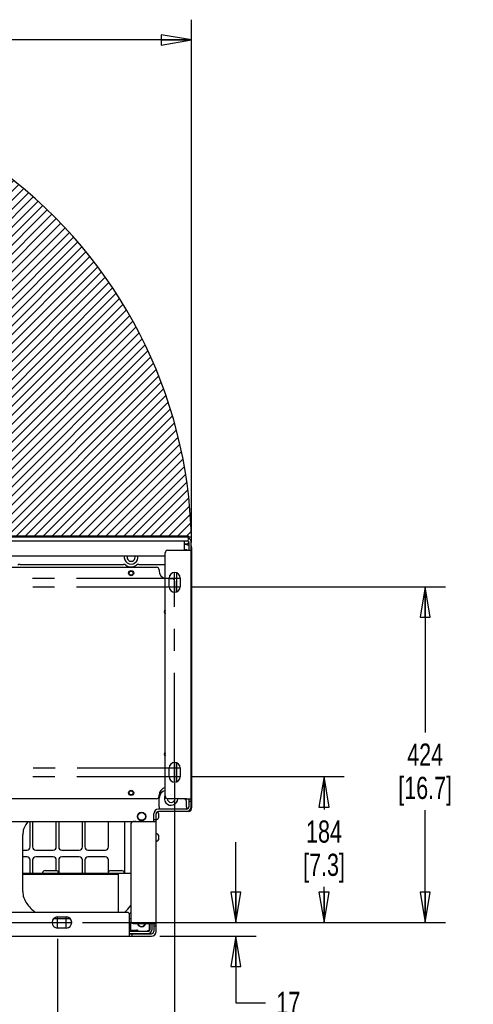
# Paper-space layout 'SUBMITTAL_E1H_1_1' of a CAD drawing. Header units: millimetres. Extents: x 0 to 841, y 0 to 594.
# Tile 14 of 69: x 177 to 248, y 87 to 242. Entities that reach past the tile are written whole.
import ezdxf

# ---------------------------------------------------------------- set-up
doc = ezdxf.new("R2010")
doc.units = ezdxf.units.MM
doc.header["$LTSCALE"] = 46.255
doc.linetypes.add('CENTER', pattern=[0.6, 0.375, -0.075, 0.075, -0.075])
doc.layers.get('0').update_dxf_attribs({"linetype": 'CONTINUOUS'})
for name, color, linetype in [('002___PRT_ALL_AXES', 7, 'CONTINUOUS'), ('02___PRT_ALL_AXES', 7, 'CONTINUOUS'), ('DATUM', 7, 'CONTINUOUS'), ('DEFAULT_1', 7, 'CENTER'), ('NOTES', 7, 'CONTINUOUS'), ('ROUNDS', 7, 'CONTINUOUS')]:
    doc.layers.add(name, color=color, linetype=linetype)
doc.styles.get("Standard").update_dxf_attribs({"font": 'txt', "width": 0.725})
doc.dimstyles.new('DIMSTYLE_1', dxfattribs={"dimtxt": 3.5, "dimasz": 4.8, "dimexe": 3.2, "dimexo": 1.6, "dimgap": 1.75, "dimtad": 0, "dimtih": 1, "dimtoh": 1, "dimdec": 1, "dimzin": 0, "dimdsep": 46, "dimtxsty": 'STANDARD', "dimblk": 'CLOSED', "dimblk1": 'CLOSED', "dimblk2": 'CLOSED', "dimcen": 0.09, "dimadec": 0, "dimazin": 0, "dimtp": 0.4, "dimtm": 0.4, "dimtfac": 1, "dimtdec": 1, "dimtofl": 0, "dimtmove": 0, "dimatfit": 3, "dimldrblk": 'CLOSED', "dimfxl": 1, "dimtolj": 1, "dimtzin": 0, "dimarcsym": 0})

# ---------------------------------------------------------------- blocks, each defined once
blk = doc.blocks.new('_CLOSED')
at = {"color": 0, "linetype": 'BYBLOCK'}
for p, q in [((0, 0), (-1, 0.167)), ((-1, 0.167), (-1, -0.167)), ((-1, -0.167), (0, 0)), ((-1, 0), (0, 0))]:
    blk.add_line(p, q, dxfattribs=at)
blk = doc.blocks.new('*D31')
at = {"color": 2, "linetype": 'CONTINUOUS'}
for p, q in [((210.99, 99.74), (210.99, 112.44)), ((186.73, 99.74), (214.19, 99.74)), ((198.98, 97.59), (214.19, 97.59)), ((210.99, 97.59), (210.99, 87.04)), ((210.99, 87.04), (215.64, 87.04))]:
    blk.add_line(p, q, dxfattribs=at)
at = {"color": 2, "linetype": 'CONTINUOUS', "xscale": 4.8, "yscale": 4.8, "zscale": 4.8}
for p, rotation in [((210.99, 99.74), 270), ((210.99, 97.59), 90)]:
    blk.add_blockref('_CLOSED', p, dxfattribs=dict(at, rotation=rotation))
at = {"color": 2, "linetype": 'CONTINUOUS', "insert": (217.39, 88.79), "char_height": 3.5, "width": 12.6875, "attachment_point": 1, "line_spacing_factor": 0.9}
blk.add_mtext('17\\P[0.7]', dxfattribs=at)
blk = doc.blocks.new('*D32')
at = {"color": 2, "linetype": 'CONTINUOUS'}
for p, q in [((203.83, 122.77), (228.11, 122.77)), ((224.91, 122.77), (224.91, 117.6)), ((224.91, 99.74), (224.91, 105.35)), ((186.73, 99.74), (228.11, 99.74))]:
    blk.add_line(p, q, dxfattribs=at)
at = {"color": 2, "linetype": 'CONTINUOUS', "xscale": 4.8, "yscale": 4.8, "zscale": 4.8}
for p, rotation in [((224.91, 122.77), 90), ((224.91, 99.74), 270)]:
    blk.add_blockref('_CLOSED', p, dxfattribs=dict(at, rotation=rotation))
at = {"color": 2, "linetype": 'CONTINUOUS', "insert": (224.91, 115.85), "char_height": 3.5, "width": 12.6875, "attachment_point": 2, "line_spacing_factor": 0.9}
blk.add_mtext('184\\P[7.3]', dxfattribs=at)
blk = doc.blocks.new('*D33')
at = {"color": 2, "linetype": 'CONTINUOUS'}
for p, q in [((203.8, 152.77), (244.09, 152.77)), ((240.89, 152.77), (240.89, 129.75)), ((240.89, 99.74), (240.89, 117.5)), ((186.73, 99.74), (244.09, 99.74))]:
    blk.add_line(p, q, dxfattribs=at)
at = {"color": 2, "linetype": 'CONTINUOUS', "xscale": 4.8, "yscale": 4.8, "zscale": 4.8}
for p, rotation in [((240.89, 152.77), 90), ((240.89, 99.74), 270)]:
    blk.add_blockref('_CLOSED', p, dxfattribs=dict(at, rotation=rotation))
at = {"color": 2, "linetype": 'CONTINUOUS', "insert": (240.89, 128), "char_height": 3.5, "width": 15.225, "attachment_point": 2, "line_spacing_factor": 0.9}
blk.add_mtext('424\\P[16.7]', dxfattribs=at)
blk = doc.blocks.new('*D36')
at = {"color": 2, "linetype": 'CONTINUOUS'}
for p, q in [((131.31, 123.12), (131.31, 72.7)), ((182.81, 97.18), (182.81, 72.7)), ((131.31, 74.45), (147.69, 74.45)), ((182.81, 74.45), (158.81, 74.45)), ((131.31, 72.7), (131.31, 71.25)), ((182.81, 72.7), (182.81, 71.25))]:
    blk.add_line(p, q, dxfattribs=at)
at = {"color": 2, "linetype": 'CONTINUOUS', "xscale": 4.8, "yscale": 4.8, "zscale": 4.8, "rotation": 180}
blk.add_blockref('_CLOSED', (131.31, 74.45), dxfattribs=at)
at = {"color": 2, "linetype": 'CONTINUOUS', "xscale": 4.8, "yscale": 4.8, "zscale": 4.8}
blk.add_blockref('_CLOSED', (182.81, 74.45), dxfattribs=at)
at = {"color": 2, "linetype": 'CONTINUOUS', "insert": (153.25, 76.2), "char_height": 3.5, "width": 15.225, "attachment_point": 2, "line_spacing_factor": 0.9}
blk.add_mtext('412\\P[16.2]', dxfattribs=at)
blk = doc.blocks.new('*D37')
at = {"color": 2, "linetype": 'CONTINUOUS'}
for p, q in [((131.31, 123.12), (131.31, 60.05)), ((201.31, 121.74), (201.31, 60.05)), ((131.31, 61.8), (156.94, 61.8)), ((201.31, 61.8), (168.06, 61.8)), ((131.31, 60.05), (131.31, 58.6)), ((201.31, 60.05), (201.31, 58.6))]:
    blk.add_line(p, q, dxfattribs=at)
at = {"color": 2, "linetype": 'CONTINUOUS', "xscale": 4.8, "yscale": 4.8, "zscale": 4.8, "rotation": 180}
blk.add_blockref('_CLOSED', (131.31, 61.8), dxfattribs=at)
at = {"color": 2, "linetype": 'CONTINUOUS', "xscale": 4.8, "yscale": 4.8, "zscale": 4.8}
blk.add_blockref('_CLOSED', (201.31, 61.8), dxfattribs=at)
at = {"color": 2, "linetype": 'CONTINUOUS', "insert": (162.5, 63.55), "char_height": 3.5, "width": 15.225, "attachment_point": 2, "line_spacing_factor": 0.9}
blk.add_mtext('560\\P[22.0]', dxfattribs=at)
blk = doc.blocks.new('*D41')
at = {"color": 2, "linetype": 'CONTINUOUS'}
for p, q in [((110.23, 237.37), (110.23, 242.32)), ((203.99, 237.37), (203.99, 242.32)), ((110.23, 239.12), (146.48, 239.12)), ((203.99, 239.12), (162.67, 239.12)), ((110.23, 231.06), (110.23, 237.37)), ((203.99, 159.76), (203.99, 237.37))]:
    blk.add_line(p, q, dxfattribs=at)
at = {"color": 2, "linetype": 'CONTINUOUS', "xscale": 4.8, "yscale": 4.8, "zscale": 4.8, "rotation": 180}
blk.add_blockref('_CLOSED', (110.23, 239.12), dxfattribs=at)
at = {"color": 2, "linetype": 'CONTINUOUS', "xscale": 4.8, "yscale": 4.8, "zscale": 4.8}
blk.add_blockref('_CLOSED', (203.99, 239.12), dxfattribs=at)
at = {"color": 2, "linetype": 'CONTINUOUS', "insert": (154.57, 240.87), "char_height": 3.5, "width": 17.7625, "attachment_point": 2, "line_spacing_factor": 0.9}
blk.add_mtext('750.0\\P[29.53]', dxfattribs=at)

psp = doc.layouts.new('SUBMITTAL_E1H_1_1')

# ---------------------------------------------------------------- hatches: boundary and pattern name
at = {"linetype": 'CONTINUOUS'}
h = psp.add_hatch(dxfattribs=at)
h.set_pattern_fill('DOORSWING', color=2, angle=45, style=0, pattern_type=0)
h.set_pattern_definition([(45, (0, 0), (-0.7071068, 0.7071068), [])])
edge = h.paths.add_edge_path()
edge.add_arc((111.53, 229.45), 0.875, 116.3926, 195)
edge.add_line((110.85, 228.59), (110.69, 229.23))
edge.add_line((110.84, 228.64), (129.07, 160.63))
edge.add_line((129.07, 160.63), (203.97, 160.63))
edge.add_arc((129.89, 158.84), 74.09, 1.3885, 104.7546)
edge.add_line((111.02, 230.49), (111.14, 230.24))

# ---------------------------------------------------------------- linework, layer by layer
at = {"color": 2, "linetype": 'CONTINUOUS'}
psp.add_line((129.07, 160.63), (203.97, 160.63), dxfattribs=at)
at = {"color": 7, "linetype": 'CONTINUOUS'}
for p, q in [((129.07, 160.63), (203.97, 160.63)), ((203.51, 160.76), (129.11, 160.76)), ((203.51, 160.28), (203.51, 160.76)), ((202.88, 158.52), (202.88, 160.01)), ((203.56, 159.77), (203.56, 158.52)), ((132.81, 157.64), (199.81, 157.64)), ((203.56, 119.27), (203.56, 118.02)), ((203.56, 118.89), (203.93, 118.89)), ((198.01, 115.64), (198.01, 116.89)), ((203.18, 117.64), (198.76, 117.64)), ((198.88, 118.02), (198.88, 117.64)), ((203.17, 118.02), (203.17, 117.64)), ((198.01, 116.02), (198.38, 116.02)), ((177.3, 107.54), (192.39, 107.54)), ((180.84, 107.94), (182.57, 107.94)), ((191.21, 107.94), (192.95, 107.94)), ((192.39, 107.54), (192.39, 107.33)), ((194.19, 99.58), (194.24, 99.58)), ((194.24, 99.58), (194.41, 99.5)), ((198.01, 99.59), (198.01, 98.34)), ((194.41, 98.61), (194.24, 98.54)), ((194.41, 98.61), (194.41, 99.5)), ((198.01, 99.21), (198.38, 99.21)), ((194.19, 97.96), (197.63, 97.96)), ((194.57, 97.96), (194.57, 97.59))]:
    psp.add_line(p, q, dxfattribs=at)
at = {"color": 3, "linetype": 'CONTINUOUS'}
for p, q in [((203.93, 118.02), (203.93, 159.77)), ((203.18, 158.52), (203.93, 158.52)), ((200.43, 152.77), (200.43, 154.14)), ((202.18, 154.14), (202.18, 152.77)), ((200.43, 122.77), (200.43, 124.14)), ((202.18, 124.14), (202.18, 122.77)), ((203.18, 119.27), (203.93, 119.27)), ((198.38, 98.34), (198.38, 116.89)), ((203.18, 117.27), (198.76, 117.27)), ((178.49, 111.67), (178.49, 115.71)), ((178.86, 115.71), (178.86, 111.67)), ((182.61, 111.67), (182.61, 115.71)), ((182.99, 115.71), (182.99, 111.67)), ((186.74, 111.67), (186.74, 115.71)), ((187.11, 115.71), (187.11, 111.67)), ((190.86, 111.67), (190.86, 115.71)), ((193.38, 115.71), (193.38, 107.55)), ((198.38, 115.64), (197.63, 115.64)), ((177.3, 104.64), (177.3, 113.56)), ((177.3, 111.17), (177.99, 111.17)), ((179.36, 111.17), (182.11, 111.17)), ((183.49, 111.17), (186.24, 111.17)), ((187.61, 111.17), (190.36, 111.17)), ((177.99, 110.11), (177.3, 110.11)), ((178.49, 107.54), (178.49, 109.61)), ((178.86, 109.61), (178.86, 107.54)), ((182.11, 110.11), (179.36, 110.11)), ((182.61, 107.93), (182.61, 109.61)), ((182.99, 109.61), (182.99, 107.56)), ((186.24, 110.11), (183.49, 110.11)), ((186.74, 107.54), (186.74, 109.61)), ((187.11, 109.61), (187.11, 107.54)), ((190.36, 110.11), (187.61, 110.11)), ((190.86, 107.73), (190.86, 109.61)), ((177.3, 107.35), (192.39, 107.35)), ((182.81, 100.61), (184.18, 100.61)), ((197.63, 99.59), (198.38, 99.59)), ((184.18, 98.86), (182.81, 98.86)), ((194.19, 97.59), (194.19, 98.34)), ((134.98, 97.59), (197.63, 97.59))]:
    psp.add_line(p, q, dxfattribs=at)
for centre in [(194.43, 154.91), (194.43, 120.21)]:
    psp.add_circle(centre, 0.312, dxfattribs=at)
at = {"color": 7, "linetype": 'CONTINUOUS'}
psp.add_circle((196.09, 116.49), 0.613, dxfattribs=at)
at = {"color": 2, "linetype": 'CONTINUOUS'}
psp.add_arc((129.89, 158.84), 74.09, 1.3885, 104.7546, dxfattribs=at)
at = {"color": 7, "linetype": 'CONTINUOUS'}
for centre, radius, start, end in [((129.89, 158.84), 74.09, 1.3885, 104.7546), ((203.18, 159.77), 0.375, 0, 51.8322), ((203.11, 158.39), 0.219, 34.922, 145.078), ((198.76, 116.89), 0.75, 90, 180), ((203.18, 118.02), 0.375, 270, 360), ((180.38, 107.59), 0.05, 270, 352.2336), ((180.84, 107.52), 0.412, 90, 172.2336), ((182.57, 107.52), 0.412, 7.7664, 90), ((183.03, 107.59), 0.05, 187.7664, 270), ((190.76, 107.59), 0.05, 270, 352.2336), ((191.21, 107.52), 0.412, 90, 172.2336), ((192.95, 107.52), 0.412, 7.7664, 90), ((193.41, 107.59), 0.05, 187.7664, 270), ((194.04, 99.58), 0.208, 0, 40.4904), ((196.09, 99.72), 0.613, 192.3795, 347.6205), ((197.1, 98.67), 0.325, 270, 360), ((197.63, 98.34), 0.375, 270, 360)]:
    psp.add_arc(centre, radius, start, end, dxfattribs=at)
at = {"color": 3, "linetype": 'CONTINUOUS'}
for centre, radius, start, end in [((203.18, 159.77), 0.75, 0, 63.9809), ((201.31, 154.14), 0.875, 0, 180), ((201.31, 152.77), 0.875, 180, 360), ((200.05, 148.81), 0.312, 141.5462, 218.4538), ((200.05, 126.31), 0.312, 141.5462, 218.4538), ((201.31, 124.14), 0.875, 0, 180), ((201.31, 122.77), 0.875, 180, 360), ((198.76, 116.89), 0.375, 90, 180), ((203.18, 118.02), 0.75, 270, 360), ((180.43, 113.56), 3.12, 142.8076, 180), ((186.3, 109.1), 10.5, 140.9901, 142.8076), ((186.3, 109.1), 10.5, 38.0603, 39.0099), ((177.99, 111.67), 0.5, 270, 360), ((179.36, 111.67), 0.5, 180, 270), ((182.11, 111.67), 0.5, 270, 360), ((183.49, 111.67), 0.5, 180, 270), ((186.24, 111.67), 0.5, 270, 360), ((187.61, 111.67), 0.5, 180, 270), ((190.36, 111.67), 0.5, 270, 360), ((177.99, 109.61), 0.5, 0, 90), ((179.36, 109.61), 0.5, 90, 180), ((182.11, 109.61), 0.5, 0, 90), ((183.49, 109.61), 0.5, 90, 180), ((186.24, 109.61), 0.5, 0, 90), ((187.61, 109.61), 0.5, 90, 180), ((190.36, 109.61), 0.5, 0, 90), ((180.43, 104.64), 3.12, 180, 217.1924), ((186.3, 109.1), 10.5, 217.1924, 227.6903), ((186.3, 109.1), 10.5, 312.3097, 320.354), ((182.81, 99.74), 0.875, 90, 270), ((184.18, 99.74), 0.875, 270, 90), ((195.32, 98.24), 0.3, 22.0243, 52.5644), ((197.1, 98.67), 0.65, 270, 360), ((197.63, 98.34), 0.75, 270, 360)]:
    psp.add_arc(centre, radius, start, end, dxfattribs=at)
at = {"color": 7, "linetype": 'CONTINUOUS'}
for points, knots in [([(194.19, 99.57), (194.21, 99.57), (194.29, 99.55), (194.36, 99.53), (194.41, 99.5)], [0, 0, 0, 0, 0.244417, 1, 1, 1, 1]), ([(194.41, 98.61), (194.39, 98.61), (194.32, 98.58), (194.25, 98.55), (194.19, 98.54)], [0, 0, 0, 0, 0.256578, 1, 1, 1, 1])]:
    psp.add_open_spline(points, degree=3, knots=knots, dxfattribs=at)
at = {"layer": '002___PRT_ALL_AXES', "color": 7, "linetype": 'CONTINUOUS'}
for centre in [(194.43, 154.91), (194.43, 120.21)]:
    psp.add_circle(centre, 0.406, dxfattribs=at)
for centre, radius, start, end in [((194.43, 157.41), 1.08, 167.6124, 12.3876), ((200.05, 148.81), 0.406, 126.9186, 233.0814), ((200.05, 126.31), 0.406, 126.9186, 233.0814), ((200.76, 119.33), 1.08, 151.3365, 356.6857)]:
    psp.add_arc(centre, radius, start, end, dxfattribs=at)
at = {"layer": '02___PRT_ALL_AXES', "color": 7, "linetype": 'CONTINUOUS'}
psp.add_circle((196.09, 116.49), 0.675, dxfattribs=at)
psp.add_arc((196.09, 99.72), 0.675, 191.2385, 348.7615, dxfattribs=at)
at = {"layer": 'DATUM', "color": 7, "linetype": 'CONTINUOUS'}
for p, q in [((198.51, 116.01), (198.38, 116.01)), ((198.51, 113.76), (198.38, 113.76)), ((198.51, 112.57), (198.38, 112.57))]:
    psp.add_line(p, q, dxfattribs=at)
for centre, start, end in [((194.43, 157.41), 158.1101, 21.8899), ((200.76, 119.33), 184.4073, 354.2533)]:
    psp.add_arc(centre, 0.625, start, end, dxfattribs=at)
at = {"layer": 'DEFAULT_1', "color": 7, "linetype": 'CENTER'}
for p, q in [((130.29, 154.14), (202.25, 154.14)), ((201.31, 121.84), (201.31, 155.09)), ((130.31, 152.77), (202.2, 152.77)), ((130.41, 124.14), (202.23, 124.14)), ((130.35, 122.77), (202.23, 122.77)), ((147.52, 99.74), (185.13, 99.74)), ((182.81, 98.78), (182.81, 100.69)), ((184.18, 98.79), (184.18, 100.68))]:
    psp.add_line(p, q, dxfattribs=at)
at = {"layer": 'NOTES', "color": 7, "linetype": 'CONTINUOUS'}
for p, q in [((198.74, 116.96), (198.74, 116.24)), ((198.74, 113.52), (198.74, 112.8))]:
    psp.add_line(p, q, dxfattribs=at)
for centre, start, end in [((198.51, 116.96), 0, 83.2358), ((198.51, 116.24), 270, 360), ((198.51, 113.52), 0, 90), ((198.51, 112.8), 270, 360)]:
    psp.add_arc(centre, 0.231, start, end, dxfattribs=at)
at = {"layer": 'ROUNDS', "color": 7, "linetype": 'CONTINUOUS'}
for p, q in [((203.51, 160.26), (203.51, 160.28)), ((129.36, 160.01), (203.26, 160.01)), ((202.99, 159.51), (203.56, 159.35)), ((201.68, 151.99), (201.68, 154.92)), ((201.68, 121.99), (201.68, 124.92)), ((198.88, 118.02), (198.88, 119.39)), ((203.17, 118.02), (203.17, 118.87)), ((203.53, 117.27), (203.18, 117.27)), ((203.93, 117.67), (203.93, 117.98)), ((137.54, 115.71), (195.06, 115.71)), ((195.11, 115.71), (195.11, 115.64)), ((192.39, 107.54), (194.38, 107.54)), ((192.39, 107.33), (192.39, 101.34)), ((184.84, 100.29), (182.15, 100.29)), ((184.43, 100.57), (182.56, 100.57)), ((194.38, 100.29), (194.19, 100.29)), ((197.36, 98.65), (197.36, 99.59)), ((197.43, 98.67), (197.43, 99.59)), ((194.19, 98.35), (197.1, 98.35)), ((195.32, 98.35), (195.32, 98.54)), ((195.43, 98.02), (195.43, 97.96)), ((195.57, 98.39), (196.96, 98.39)), ((197.11, 98.4), (197.04, 98.4))]:
    psp.add_line(p, q, dxfattribs=at)
at = {"layer": 'ROUNDS', "color": 3, "linetype": 'CONTINUOUS'}
for p, q in [((203.26, 159.51), (202.88, 159.51)), ((203.51, 159.95), (203.51, 159.76)), ((203.99, 158.97), (203.99, 117.82)), ((199.81, 119.67), (199.81, 158.12)), ((200.21, 158.52), (203.18, 158.52)), ((202.94, 158.53), (203.28, 158.53)), ((134.14, 155.84), (198.46, 155.84)), ((176.89, 156.29), (193.23, 156.29)), ((195.64, 156.29), (199.81, 156.29)), ((198.86, 155.44), (198.86, 155.28)), ((200.9, 154.03), (200.43, 154.03)), ((201.3, 153.63), (201.3, 151.91)), ((201.3, 125.01), (201.3, 121.91)), ((198.86, 119.67), (198.86, 119.83)), ((198.46, 119.27), (134.14, 119.27)), ((203.18, 119.27), (200.21, 119.27)), ((194.38, 115.24), (194.38, 99.99)), ((197.63, 115.64), (194.78, 115.64)), ((193.79, 101.34), (138.82, 101.34)), ((194.19, 98.34), (194.19, 100.94)), ((194.78, 99.59), (197.63, 99.59)), ((197.75, 98.67), (197.75, 99.59)), ((194.19, 98.54), (195.32, 98.54)), ((194.19, 98.02), (197.1, 98.02)), ((195.62, 98.02), (195.62, 97.96))]:
    psp.add_line(p, q, dxfattribs=at)
at = {"layer": 'ROUNDS', "color": 7, "linetype": 'CONTINUOUS'}
for centre, radius, start, end in [((203.26, 160.26), 0.25, 270, 360), ((200.13, 119.39), 1.25, 105.1903, 180), ((202.77, 118.87), 0.4, 0, 90), ((203.53, 117.67), 0.4, 270, 360), ((203.55, 117.64), 0.375, 270, 360), ((194.83, 115.08), 0.625, 64.1815, 90), ((195.06, 115.31), 0.4, 57.8113, 90), ((192.61, 103.07), 2.5, 308.5714, 315.5984), ((196.96, 98.79), 0.4, 270, 360), ((197.11, 98.65), 0.25, 270, 360)]:
    psp.add_arc(centre, radius, start, end, dxfattribs=at)
at = {"layer": 'ROUNDS', "color": 3, "linetype": 'CONTINUOUS'}
for centre, radius, start, end in [((203.26, 159.76), 0.25, 270, 360), ((202.33, 158.97), 1.66, 0, 14.6705), ((200.21, 158.12), 0.4, 90, 180), ((203.61, 158.16), 0.375, 0, 31.5013), ((176.89, 155.66), 0.625, 90, 124.5603), ((193.23, 155.66), 0.625, 55.4397, 90), ((194.43, 157.41), 1.5, 235.4397, 304.5603), ((195.64, 155.66), 0.625, 90, 124.5603), ((198.46, 155.44), 0.4, 0, 90), ((200.11, 155.28), 1.25, 180, 255.8062), ((200.9, 153.63), 0.4, 0, 90), ((200.11, 119.83), 1.25, 104.1938, 180), ((198.46, 119.67), 0.4, 270, 360), ((200.21, 119.67), 0.4, 180, 270), ((203.61, 117.82), 0.375, 326.2046, 360), ((194.78, 115.24), 0.4, 90, 180), ((193.79, 100.94), 0.4, 0, 90), ((194.78, 99.99), 0.4, 180, 270), ((195.32, 98.24), 0.3, 52.5644, 90)]:
    psp.add_arc(centre, radius, start, end, dxfattribs=at)

# ---------------------------------------------------------------- dimensions: what is measured, and where the dimension line sits
at = {"color": 2, "linetype": 'CONTINUOUS'}
for base, p1, p2, angle, text, picture, middle in [((110.23, 239.12), (203.99, 158.16), (110.23, 229.46), 180, '750.0\\P[29.53]', '*D41', (154.57, 236.5)), ((240.89, 152.77), (185.13, 99.74), (202.2, 152.77), 90, '424\\P[16.7]', '*D33', (240.89, 123.63)), ((224.91, 122.77), (185.13, 99.74), (202.23, 122.77), 90, '184\\P[7.3]', '*D32', (224.91, 111.48)), ((210.99, 99.74), (197.38, 97.59), (185.13, 99.74), 90, '17\\P[0.7]', '*D31', (223.74, 84.42))]:
    dim = psp.add_linear_dim(base=base, p1=p1, p2=p2, angle=angle, text=text, dimstyle='DIMSTYLE_1', dxfattribs=at)
    dim.commit()
    dim.dimension.update_dxf_attribs({"geometry": picture, "text_midpoint": middle, "dimtype": 160})
for base, p2, text, picture, middle in [((182.81, 74.45), (182.81, 98.78), '412\\P[16.2]', '*D36', (153.25, 71.83)), ((201.31, 61.8), (201.31, 123.34), '560\\P[22.0]', '*D37', (162.5, 59.18))]:
    dim = psp.add_linear_dim(base=base, p1=(131.31, 124.72), p2=p2, text=text, dimstyle='DIMSTYLE_1', dxfattribs=at)
    dim.commit()
    dim.dimension.update_dxf_attribs({"geometry": picture, "text_midpoint": middle, "dimtype": 160})

doc.saveas('drawing.dxf')
